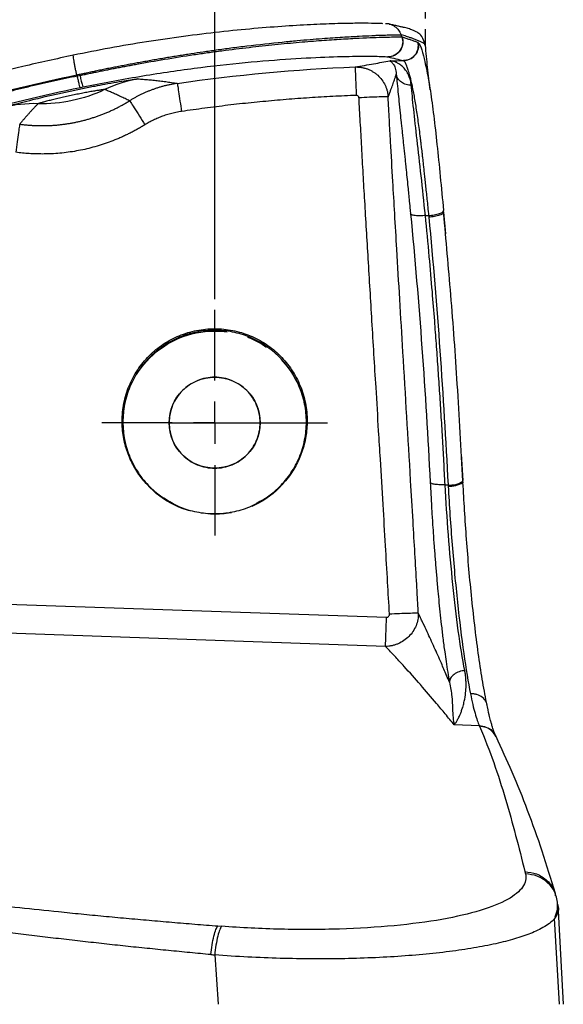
# Model space of a CAD drawing. Header units: millimetres. Extents: x 0 to 1118, y 0 to 864.
# Tile 38 of 48: x 580 to 645, y 456 to 574. Entities that reach past the tile are written whole.
import ezdxf

# ---------------------------------------------------------------- set-up
doc = ezdxf.new("R2010")
doc.units = ezdxf.units.MM
doc.linetypes.add('CENTERX2', pattern=[20.32, 12.7, -2.54, 2.54, -2.54])
doc.layers.add('CENTER', color=40, linetype='CENTERX2')
doc.layers.add('DIMENSIONS', color=140, linetype='Continuous', lineweight=25)
doc.styles.add('SLDTEXTSTYLE0', font='TXT', dxfattribs={"width": 0.75})
doc.dimstyles.new('SLDDIMSTYLE0', dxfattribs={"dimtxt": 10, "dimasz": 10, "dimexe": 0, "dimexo": 0.0625, "dimgap": 2.5, "dimtad": 0, "dimtih": 1, "dimtoh": 1, "dimdec": 1, "dimrnd": 1e-09, "dimzin": 4, "dimdsep": 46, "dimtxsty": 'SLDTEXTSTYLE0', "dimsah": 1, "dimcen": 0.09, "dimadec": 0, "dimazin": 1, "dimtfac": 1, "dimtdec": 1, "dimtofl": 0, "dimtmove": 0, "dimatfit": 3, "dimfxl": 0, "dimfrac": 2, "dimtolj": 1, "dimtzin": 12, "dimarcsym": 0})
doc.dimstyles.new('SLDDIMSTYLE2', dxfattribs={"dimtxt": 10, "dimasz": 10, "dimexe": 0, "dimexo": 0.0625, "dimgap": 2.5, "dimtad": 0, "dimtih": 1, "dimtoh": 1, "dimdec": 1, "dimrnd": 1e-09, "dimzin": 12, "dimdsep": 46, "dimtxsty": 'SLDTEXTSTYLE0', "dimsah": 1, "dimcen": 0.09, "dimadec": 0, "dimazin": 3, "dimtfac": 1, "dimtdec": 1, "dimtofl": 0, "dimtmove": 0, "dimatfit": 3, "dimfxl": 0, "dimfrac": 2, "dimtolj": 1, "dimtzin": 12, "dimarcsym": 0})

# ---------------------------------------------------------------- blocks, each defined once
blk = doc.blocks.new('_D_2')
at = {"layer": 'DIMENSIONS'}
for p, q in [((168.18, 573.56), (168.18, 620.64)), ((628.74, 574.48), (628.74, 620.64)), ((381.83, 618.93), (378.79, 618.93)), ((378.79, 618.93), (378.79, 603.06)), ((415.08, 618.93), (418.13, 618.93)), ((418.13, 618.93), (418.13, 603.06)), ((168.18, 617.46), (373.71, 617.46)), ((628.74, 617.46), (423.21, 617.46)), ((378.79, 603.06), (381.83, 603.06)), ((418.13, 603.06), (415.08, 603.06))]:
    blk.add_line(p, q, dxfattribs=at)
for points in [[(168.18, 617.46), (178.18, 615.92), (178.18, 619)], [(628.74, 617.46), (618.74, 619), (618.74, 615.92)]]:
    blk.add_solid(points, dxfattribs=at)
at = {"layer": 'DIMENSIONS', "char_height": 10, "attachment_point": 1, "style": 'SLDTEXTSTYLE0'}
for s, insert in [('460.6', (381.83, 633.86)), ('18.13', (381.83, 615.95))]:
    blk.add_mtext(s, dxfattribs=dict(at, insert=insert))
blk = doc.blocks.new('_D_4')
at = {"layer": 'DIMENSIONS'}
for p, q in [((193.46, 540.89), (193.46, 585.47)), ((603.46, 540.79), (603.46, 585.47)), ((381.83, 583.77), (378.79, 583.77)), ((378.79, 583.77), (378.79, 567.89)), ((415.08, 583.77), (418.13, 583.77)), ((418.13, 583.77), (418.13, 567.89)), ((193.46, 582.29), (373.71, 582.29)), ((603.46, 582.29), (423.21, 582.29)), ((378.79, 567.89), (381.83, 567.89)), ((418.13, 567.89), (415.08, 567.89))]:
    blk.add_line(p, q, dxfattribs=at)
for points in [[(193.46, 582.29), (203.46, 580.76), (203.46, 583.83)], [(603.46, 582.29), (593.46, 583.83), (593.46, 580.76)]]:
    blk.add_solid(points, dxfattribs=at)
at = {"layer": 'DIMENSIONS', "char_height": 10, "attachment_point": 1, "style": 'SLDTEXTSTYLE0'}
for s, insert in [('410.0', (381.83, 598.69)), ('16.14', (381.83, 580.78))]:
    blk.add_mtext(s, dxfattribs=dict(at, insert=insert))
blk = doc.blocks.new('SW_CENTERMARKSYMBOL_1')
at = {"layer": 'CENTER', "color": 0}
for p, q in [((0, 5.08), (0, 13.54)), ((0, 0), (0, 2.54)), ((-5.08, 0), (-13.54, 0)), ((0, 0), (-2.54, 0)), ((0, 0), (0, -2.54)), ((0, 0), (2.54, 0)), ((5.08, 0), (13.54, 0)), ((0, -5.08), (0, -13.54))]:
    blk.add_line(p, q, dxfattribs=at)

msp = doc.modelspace()

# ---------------------------------------------------------------- linework, layer by layer
for p, q in [((624.38, 573.84), (623.95, 573.87)), ((625.94, 572.28), (625.91, 572.29)), ((624.24, 569.89), (624.27, 569.89)), ((628.73, 550.85), (629.12, 550.84)), ((629.12, 550.84), (629.14, 550.64)), ((630.93, 551.22), (630.91, 551.42)), ((630.92, 551.24), (631.14, 548.65)), ((592.46, 526.07), (592.36, 526.17)), ((614.56, 526.17), (614.46, 526.07)), ((633.04, 522.22), (633.23, 519.06)), ((633.24, 518.79), (633.23, 518.96)), ((631.09, 518.53), (631.45, 518.52)), ((598.47, 516.25), (598.51, 516.23)), ((608.41, 516.23), (608.45, 516.25)), ((530.7, 505.87), (624.07, 502.63)), ((623.95, 499.13), (530.58, 502.37)), ((635.2, 489.6), (632.2, 489.7)), ((635.23, 489.54), (635.2, 489.6)), ((637.21, 488.3), (637.18, 488.36)), ((640.67, 472.09), (640.73, 471.83)), ((644.39, 469.21), (644.31, 469.49)), ((644.6, 468.13), (645.27, 456.17)), ((644.81, 456.17), (644.22, 466.47)), ((603.85, 465.57), (604.29, 465.54)), ((603.46, 462.09), (603.88, 456.17))]:
    msp.add_line(p, q)
at = {"flags": 128}
for points in [[(633.23, 518.96), (633.24, 518.98), (633.23, 519.06)], [(633.24, 518.89), (633.25, 518.8), (633.24, 518.79)]]:
    msp.add_lwpolyline(points, dxfattribs=at)
for centre, radius, start, end in [((596.78, 569.3), 9.6, 189.816, 198.3004), ((631.74, 521.16), 2.66, 263.673, 304.1251), ((631.6, 521.66), 3.3, 267.4394, 299.7084)]:
    msp.add_arc(centre, radius, start, end)
for points, knots in [([(586.51, 570.13), (587.97, 570.42), (590.91, 571.01), (595.35, 571.76), (599.78, 572.41), (604.11, 572.94), (608.23, 573.34), (612.03, 573.63), (615.41, 573.82), (618.29, 573.93), (620.62, 573.97), (622.32, 573.96), (623.32, 573.94), (623.54, 573.92), (623.6, 573.91)], [0, 0, 0, 0, 0.0832127, 0.168215, 0.254902, 0.3440699, 0.4343622, 0.5252143, 0.6157747, 0.7053522, 0.7934871, 0.8789923, 0.9628837, 1, 1, 1, 1]), ([(624.38, 573.82), (624.41, 573.82), (624.65, 573.8), (625.06, 573.56), (625.54, 573.14), (625.72, 572.75), (625.81, 572.55)], [0, 0, 0, 0, 0.043306, 0.359968, 0.684344, 1, 1, 1, 1]), ([(628.71, 571.24), (628.6, 571.65), (628.37, 572.44), (627.79, 572.81), (627.46, 573.01), (627.1, 573.15), (626.8, 573.25), (626.52, 573.32), (626.2, 573.41), (625.82, 573.5), (625.39, 573.59), (624.94, 573.7), (624.63, 573.77), (624.47, 573.81)], [0, 0, 0, 0, 0.07122, 0.13793, 0.203673, 0.27295, 0.345807, 0.42461, 0.512267, 0.613633, 0.728711, 0.8575, 1, 1, 1, 1]), ([(586.92, 567.73), (587.11, 567.78), (587.51, 567.86), (588.11, 567.99), (588.72, 568.12), (589.35, 568.25), (589.98, 568.39), (590.63, 568.52), (591.28, 568.65), (591.95, 568.78), (592.63, 568.91), (593.31, 569.04), (594.01, 569.17), (594.72, 569.3), (595.43, 569.43), (596.16, 569.56), (596.89, 569.68), (597.62, 569.81), (598.37, 569.93), (599.12, 570.05), (599.88, 570.18), (600.87, 570.33), (602.13, 570.52), (603.73, 570.74), (605.48, 570.98), (608.19, 571.32), (610.86, 571.61), (613.86, 571.9), (616.33, 572.1), (618.79, 572.27), (620.77, 572.38), (622.05, 572.44), (622.85, 572.48), (623.33, 572.5), (623.76, 572.51), (624.16, 572.52), (624.51, 572.53), (624.82, 572.54), (625.08, 572.55), (625.31, 572.55), (625.49, 572.55), (625.64, 572.56), (625.75, 572.55), (625.79, 572.55), (625.81, 572.55)], [0, 0, 0, 0, 0.010267, 0.020731, 0.031392, 0.042248, 0.053299, 0.064546, 0.075987, 0.087621, 0.099448, 0.111466, 0.123676, 0.136079, 0.148674, 0.161462, 0.174443, 0.187618, 0.200987, 0.214549, 0.228304, 0.242253, 0.268564, 0.298524, 0.332131, 0.369387, 0.458423, 0.498922, 0.571357, 0.638355, 0.699916, 0.756022, 0.777562, 0.798882, 0.819983, 0.840864, 0.861526, 0.881971, 0.902199, 0.92221, 0.941999, 0.961562, 0.980897, 1, 1, 1, 1]), ([(587.33, 567.67), (587.52, 567.71), (587.92, 567.79), (588.51, 567.92), (589.11, 568.04), (589.71, 568.17), (590.33, 568.29), (590.94, 568.42), (591.57, 568.54), (592.2, 568.66), (592.84, 568.78), (593.48, 568.9), (595.02, 569.19), (597.55, 569.63), (600.37, 570.08), (602.66, 570.41), (604.89, 570.71), (607.63, 571.05), (610.73, 571.39), (613.64, 571.66), (616.3, 571.87), (618.71, 572.03), (620.78, 572.15), (622.53, 572.22), (623.9, 572.27), (624.72, 572.28), (625.16, 572.29), (625.39, 572.29), (625.58, 572.29), (625.73, 572.29), (625.84, 572.29), (625.88, 572.29), (625.91, 572.29)], [0, 0, 0, 0, 0.010267, 0.020645, 0.031136, 0.041739, 0.052454, 0.063281, 0.074221, 0.085273, 0.096438, 0.107715, 0.119103, 0.178018, 0.242361, 0.272876, 0.305552, 0.369576, 0.434219, 0.499191, 0.564175, 0.628853, 0.695008, 0.756262, 0.819617, 0.880057, 0.90054, 0.920836, 0.940938, 0.960836, 0.980526, 1, 1, 1, 1]), ([(625.91, 572.29), (625.99, 572.06), (626.03, 571.79), (625.96, 571.21), (625.86, 570.92), (625.51, 570.41), (625.27, 570.21), (624.75, 569.95), (624.48, 569.9), (624.24, 569.89)], [0, 0, 0, 0, 0.25, 0.25, 0.5, 0.5, 0.75, 0.75, 1, 1, 1, 1]), ([(625.94, 572.28), (626.02, 572.05), (626.06, 571.78), (625.99, 571.21), (625.89, 570.91), (625.54, 570.41), (625.3, 570.2), (624.78, 569.95), (624.51, 569.89), (624.27, 569.89)], [0, 0, 0, 0, 0.25, 0.25, 0.5, 0.5, 0.75, 0.75, 1, 1, 1, 1]), ([(625.91, 572.29), (625.9, 572.3), (625.89, 572.32), (625.88, 572.36), (625.86, 572.42), (625.84, 572.48), (625.82, 572.52), (625.81, 572.54), (625.81, 572.55)], [0, 0, 0, 0, 0.107645, 0.246895, 0.49437, 0.745318, 0.889964, 1, 1, 1, 1]), ([(628.73, 571.28), (628.73, 571.29), (628.71, 571.33), (628.66, 571.4), (628.56, 571.49), (628.42, 571.57), (628.26, 571.66), (628.08, 571.75), (627.83, 571.86), (627.5, 571.99), (627.12, 572.13), (626.76, 572.25), (626.44, 572.36), (626.13, 572.46), (625.92, 572.52), (625.81, 572.55)], [0, 0, 0, 0, 0.036474, 0.09239, 0.15298, 0.218839, 0.284718, 0.340205, 0.402748, 0.51842, 0.626874, 0.728151, 0.814381, 0.904831, 1, 1, 1, 1]), ([(625.94, 572.28), (626.09, 572.23), (626.38, 572.14), (626.78, 572.01), (627.15, 571.89), (627.5, 571.76), (627.73, 571.67), (627.84, 571.63)], [0, 0, 0, 0, 0.2400375, 0.4634596, 0.635496, 0.8142168, 1, 1, 1, 1]), ([(626.1, 569.44), (626.33, 569.44), (626.58, 569.49), (627.07, 569.71), (627.3, 569.88), (627.66, 570.32), (627.79, 570.59), (627.9, 571.13), (627.9, 571.4), (627.84, 571.63)], [0, 0, 0, 0, 0.25, 0.25, 0.5, 0.5, 0.75, 0.75, 1, 1, 1, 1]), ([(627.85, 571.63), (627.9, 571.4), (627.91, 571.14), (627.8, 570.61), (627.68, 570.34), (627.32, 569.9), (627.09, 569.72), (626.6, 569.49), (626.34, 569.44), (626.11, 569.44)], [0, 0, 0, 0, 0.25, 0.25, 0.5, 0.5, 0.75, 0.75, 1, 1, 1, 1]), ([(627.85, 571.63), (627.93, 571.52), (628.11, 571.3), (628.41, 570.44), (628.6, 569.57), (628.66, 569.32)], [0, 0, 0, 0, 0.413791, 0.834958, 1, 1, 1, 1]), ([(628.74, 571.25), (628.74, 571.26), (628.74, 571.26), (628.73, 571.27), (628.73, 571.28)], [0, 0, 0, 0, 0.263406, 1, 1, 1, 1]), ([(629.31, 565.92), (629.2, 566.82), (628.99, 568.53), (628.82, 570.39), (628.74, 571.28)], [0, 0, 0, 0, 0.521617, 1, 1, 1, 1]), ([(586.5, 570.09), (584.48, 569.65), (580.69, 568.83), (575.42, 567.49), (570.95, 566.24), (567.25, 565.12), (564.23, 564.15), (561.18, 563.13), (557.52, 561.83), (552.74, 560.02), (546.97, 557.64), (540.25, 554.63), (535.54, 552.22), (533.01, 550.94)], [0, 0, 0, 0, 0.10885, 0.2040108, 0.2854657, 0.3532051, 0.4072272, 0.45247, 0.5222958, 0.6119572, 0.7214569, 0.8508046, 1, 1, 1, 1]), ([(586.5, 570.09), (586.5, 570.09), (586.5, 570.13), (586.51, 570.13), (586.51, 570.13)], [0, 0, 0, 0, 0.024681, 1, 1, 1, 1]), ([(586.92, 567.73), (586.89, 567.87), (586.83, 568.14), (586.74, 568.57), (586.66, 569.01), (586.59, 569.41), (586.54, 569.73), (586.51, 569.97), (586.5, 570.05), (586.5, 570.09)], [0, 0, 0, 0, 0.1288946, 0.2680318, 0.4149472, 0.5660803, 0.7172121, 0.8641267, 1, 1, 1, 1]), ([(587.67, 566.29), (589.92, 566.75), (592.19, 567.17), (596.66, 567.92), (598.86, 568.24), (603.12, 568.8), (605.17, 569.03), (609.06, 569.4), (610.89, 569.54), (614.27, 569.76), (615.82, 569.84), (618.58, 569.94), (619.79, 569.96), (621.8, 569.98), (622.61, 569.97), (623.77, 569.94), (624.13, 569.92), (624.24, 569.89)], [0, 0, 0, 0, 0.125, 0.125, 0.25, 0.25, 0.375, 0.375, 0.5, 0.5, 0.625, 0.625, 0.75, 0.75, 0.875, 0.875, 1, 1, 1, 1]), ([(624.27, 569.89), (624.57, 569.81), (624.87, 569.74), (625.49, 569.59), (625.81, 569.52), (626.1, 569.44)], [0, 0, 0, 0, 0.5, 0.5, 1, 1, 1, 1]), ([(620.3, 568.68), (620.68, 568.74), (621.07, 568.81), (621.81, 568.94), (622.17, 569), (623.2, 569.19), (623.83, 569.3), (624.47, 569.42)], [0, 0, 0, 0, 0.25, 0.25, 0.5, 0.5, 1, 1, 1, 1]), ([(620.3, 568.68), (620.37, 568.68), (620.5, 568.68), (620.69, 568.67), (620.88, 568.66), (621.07, 568.63), (621.25, 568.59), (621.43, 568.55), (621.61, 568.5), (621.79, 568.44), (621.96, 568.37), (622.13, 568.29), (622.29, 568.2), (622.44, 568.11), (622.59, 568.02), (622.74, 567.91), (622.88, 567.8), (623.15, 567.56), (623.53, 567.15), (623.85, 566.62), (624.04, 566.17), (624.13, 565.87), (624.19, 565.63), (624.22, 565.45), (624.24, 565.26), (624.25, 565.14), (624.26, 565.08)], [0, 0, 0, 0, 0.032658, 0.065127, 0.09741, 0.129511, 0.161433, 0.193176, 0.224737, 0.256115, 0.287308, 0.318315, 0.349136, 0.379773, 0.410227, 0.440498, 0.470585, 0.500486, 0.624715, 0.750292, 0.811604, 0.875174, 0.906468, 0.937626, 0.968829, 1, 1, 1, 1]), ([(620.3, 568.68), (620.31, 568.67), (620.31, 568.59), (620.32, 568.26), (620.33, 568), (620.36, 567.34), (620.37, 566.94), (620.41, 566.11), (620.42, 565.67), (620.44, 565.27)], [0, 0, 0, 0, 0.25, 0.25, 0.5, 0.5, 0.75, 0.75, 1, 1, 1, 1]), ([(624.47, 569.42), (624.51, 569.41), (624.58, 569.37), (624.72, 569.25), (624.8, 569.15), (624.97, 568.9), (625.05, 568.74), (625.18, 568.33), (625.23, 568.09), (625.24, 567.81)], [0, 0, 0, 0, 0.25, 0.25, 0.5, 0.5, 0.75, 0.75, 1, 1, 1, 1]), ([(626.98, 567.01), (626.97, 567.03), (626.96, 567.08), (626.93, 567.16), (626.9, 567.23), (626.87, 567.3), (626.83, 567.37), (626.8, 567.46), (626.76, 567.57), (626.72, 567.68), (626.66, 567.8), (626.6, 567.91), (626.5, 568.09), (626.31, 568.39), (625.98, 568.76), (625.6, 569.05), (625.25, 569.24), (624.96, 569.34), (624.7, 569.4), (624.54, 569.41), (624.47, 569.42)], [0, 0, 0, 0, 0.014317, 0.031731, 0.047348, 0.062942, 0.078493, 0.098718, 0.123628, 0.15301, 0.18267, 0.214359, 0.240815, 0.327506, 0.477527, 0.623928, 0.736445, 0.833377, 0.921226, 1, 1, 1, 1]), ([(626.11, 569.44), (626.12, 569.44), (626.13, 569.43), (626.16, 569.41), (626.19, 569.38), (626.22, 569.33), (626.26, 569.28), (626.29, 569.22), (626.33, 569.16), (626.36, 569.08), (626.4, 568.99), (626.44, 568.89), (626.52, 568.7), (626.61, 568.42), (626.74, 568), (626.84, 567.64), (626.92, 567.34), (626.95, 567.18), (626.96, 567.08), (626.98, 567.04), (626.98, 567.01)], [0, 0, 0, 0, 0.045336, 0.09067, 0.136, 0.181325, 0.226643, 0.271955, 0.317262, 0.362564, 0.407862, 0.453154, 0.498442, 0.656025, 0.749834, 0.875535, 0.937994, 0.969053, 0.984529, 1, 1, 1, 1]), ([(628.66, 569.32), (628.74, 568.97), (628.96, 568.05), (629.33, 565.86), (629.73, 562.89), (630.12, 559.42), (630.51, 555.59), (630.77, 552.82), (630.9, 551.44)], [0, 0, 0, 0, 0.109669, 0.28752, 0.465154, 0.644006, 0.822324, 1, 1, 1, 1]), ([(533.96, 548.85), (542.28, 553.2), (550.9, 556.97), (568.61, 563.29), (577.7, 565.83), (586.92, 567.73)], [0, 0, 0, 0, 0.5, 0.5, 1, 1, 1, 1]), ([(586.99, 567.59), (586.51, 567.49), (585.56, 567.29), (584.13, 566.98), (582.69, 566.66), (581.25, 566.32), (579.8, 565.97), (578.34, 565.61), (576.88, 565.24), (575.42, 564.85), (573.95, 564.45), (572.47, 564.04), (570.99, 563.61), (569.51, 563.17), (568.02, 562.71), (566.52, 562.25), (565.03, 561.76), (563.52, 561.27), (562.02, 560.75), (560.51, 560.23), (558.99, 559.69), (557.48, 559.13), (555.96, 558.56), (554.43, 557.98), (552.91, 557.37), (551.38, 556.76), (549.85, 556.12), (548.31, 555.48), (546.77, 554.81), (545.24, 554.13), (543.69, 553.43), (542.15, 552.72), (540.61, 551.99), (539.06, 551.25), (537.52, 550.48), (535.97, 549.7), (534.94, 549.17), (534.43, 548.9)], [0, 0, 0, 0, 0.025996, 0.052143, 0.078443, 0.104895, 0.131498, 0.158253, 0.185159, 0.212216, 0.239425, 0.266785, 0.294297, 0.32196, 0.349775, 0.377742, 0.40586, 0.434129, 0.462549, 0.491122, 0.519845, 0.54872, 0.577746, 0.606924, 0.636253, 0.665733, 0.695365, 0.725147, 0.755081, 0.785167, 0.815403, 0.845792, 0.876331, 0.907022, 0.937864, 0.968857, 1, 1, 1, 1]), ([(587.35, 566.22), (587.34, 566.22), (587.33, 566.25), (587.28, 566.38), (587.26, 566.48), (587.19, 566.73), (587.15, 566.89), (587.07, 567.23), (587.03, 567.41), (586.99, 567.59)], [0, 0, 0, 0, 0.25, 0.25, 0.5, 0.5, 0.75, 0.75, 1, 1, 1, 1]), ([(624.26, 565.08), (624.28, 565.14), (624.34, 565.28), (624.44, 565.54), (624.56, 565.86), (624.7, 566.22), (624.85, 566.65), (625, 567.07), (625.14, 567.48), (625.2, 567.7), (625.24, 567.81)], [0, 0, 0, 0, 0.064771, 0.139228, 0.266306, 0.385663, 0.496372, 0.728171, 0.854413, 1, 1, 1, 1]), ([(627.03, 566.49), (626.83, 566.49), (626.63, 566.51), (626.22, 566.63), (626.02, 566.72), (625.68, 566.97), (625.54, 567.13), (625.33, 567.46), (625.27, 567.64), (625.24, 567.81)], [0, 0, 0, 0, 0.25, 0.25, 0.5, 0.5, 0.75, 0.75, 1, 1, 1, 1]), ([(625.24, 567.81), (625.27, 567.54), (625.33, 566.91), (625.43, 565.82), (625.56, 564.52), (625.69, 563.3), (625.78, 562.39), (625.82, 562.02)], [0, 0, 0, 0, 0.17703, 0.418302, 0.614871, 0.839942, 1, 1, 1, 1]), ([(535.26, 547.63), (543.45, 551.91), (551.93, 555.62), (569.35, 561.84), (578.28, 564.35), (587.35, 566.22)], [0, 0, 0, 0, 0.5, 0.5, 1, 1, 1, 1]), ([(578.12, 563.81), (578.12, 563.81), (578.13, 563.82), (578.17, 563.83), (578.21, 563.85), (578.26, 563.86), (578.33, 563.88), (578.4, 563.91), (578.49, 563.93), (578.59, 563.96), (578.71, 564), (578.96, 564.07), (579.51, 564.22), (580.56, 564.49), (581.84, 564.81), (583.22, 565.14), (584.61, 565.46), (586.13, 565.79), (587.64, 566.11), (589.04, 566.38), (590.44, 566.65), (591.74, 566.88), (592.8, 567.05), (593.4, 567.14), (593.71, 567.19), (593.89, 567.21), (594.03, 567.23), (594.13, 567.24), (594.21, 567.25), (594.23, 567.25), (594.25, 567.25)], [0, 0, 0, 0, 0.011849, 0.023842, 0.035977, 0.048254, 0.060676, 0.073243, 0.085958, 0.098823, 0.111839, 0.125012, 0.178055, 0.250093, 0.323202, 0.375119, 0.439618, 0.500005, 0.560417, 0.624889, 0.676917, 0.749921, 0.822043, 0.874994, 0.896867, 0.91831, 0.939337, 0.959958, 0.980178, 1, 1, 1, 1]), ([(598.98, 566.71), (598.85, 566.69), (598.58, 566.65), (598.19, 566.58), (597.8, 566.49), (597.41, 566.4), (597.03, 566.3), (596.66, 566.19), (596.29, 566.06), (595.93, 565.93), (595.57, 565.8), (595.22, 565.65), (594.87, 565.5), (594.53, 565.33), (594.2, 565.17), (593.88, 564.99), (593.56, 564.81), (593.35, 564.68), (593.25, 564.62)], [0, 0, 0, 0, 0.065439, 0.130595, 0.19544, 0.259951, 0.324103, 0.387874, 0.451239, 0.514177, 0.576668, 0.638692, 0.700228, 0.761259, 0.821768, 0.881738, 0.941153, 1, 1, 1, 1]), ([(594.25, 567.25), (594.36, 567.24), (594.58, 567.23), (594.9, 567.2), (595.23, 567.18), (595.56, 567.15), (595.9, 567.12), (596.23, 567.09), (596.57, 567.05), (596.9, 567.01), (597.25, 566.97), (597.59, 566.92), (597.93, 566.87), (598.28, 566.82), (598.63, 566.77), (598.86, 566.73), (598.98, 566.71)], [0, 0, 0, 0, 0.058299, 0.118617, 0.180956, 0.245314, 0.311692, 0.38009, 0.450508, 0.522946, 0.597405, 0.673883, 0.752382, 0.832901, 0.91544, 1, 1, 1, 1]), ([(598.98, 566.71), (598.98, 566.71), (598.99, 566.63), (599.05, 566.3), (599.08, 566.04), (599.18, 565.39), (599.24, 565), (599.36, 564.17), (599.43, 563.74), (599.49, 563.34)], [0, 0, 0, 0, 0.25, 0.25, 0.5, 0.5, 0.75, 0.75, 1, 1, 1, 1]), ([(627.03, 566.49), (627.03, 566.52), (627.02, 566.57), (627.01, 566.64), (627, 566.7), (626.99, 566.77), (626.98, 566.82), (626.97, 566.87), (626.97, 566.92), (626.98, 566.95), (626.98, 566.98), (626.98, 567), (626.98, 567.01)], [0, 0, 0, 0, 0.167368, 0.252869, 0.41928, 0.50346, 0.628519, 0.752572, 0.796007, 0.876519, 0.945399, 1, 1, 1, 1]), ([(626.98, 567.01), (626.99, 566.96), (627.02, 566.87), (627.07, 566.67), (627.15, 566.3), (627.26, 565.73), (627.4, 564.99), (627.58, 563.91), (627.81, 562.42), (627.99, 561.08), (628.08, 560.36), (628.09, 560.29), (628.1, 560.18), (628.12, 560.04), (628.14, 559.84), (628.17, 559.6), (628.2, 559.32), (628.24, 558.99), (628.29, 558.62), (628.34, 558.19), (628.39, 557.71), (628.45, 557.18), (628.51, 556.59), (628.58, 555.95), (628.66, 555.25), (628.74, 554.49), (628.82, 553.67), (628.92, 552.78), (629.01, 551.84), (629.08, 551.18), (629.12, 550.84)], [0, 0, 0, 0, 0.0153525, 0.0307567, 0.0617218, 0.1240669, 0.1866132, 0.2491596, 0.3742, 0.4992703, 0.5006705, 0.5045566, 0.5109289, 0.5197874, 0.5311323, 0.5449638, 0.5612823, 0.5800881, 0.6013817, 0.6251635, 0.6514343, 0.6801945, 0.711445, 0.7451866, 0.7814202, 0.8201467, 0.8613667, 0.9050816, 0.9512939, 1, 1, 1, 1]), ([(628.73, 550.85), (628.56, 552.49), (628.39, 554.09), (628.06, 557.14), (627.89, 558.59), (627.59, 561.27), (627.44, 562.51), (627.21, 564.71), (627.11, 565.68), (627.03, 566.49)], [0, 0, 0, 0, 0.25, 0.25, 0.5, 0.5, 0.75, 0.75, 1, 1, 1, 1]), ([(590.26, 565.97), (590.26, 565.97), (590.25, 565.97), (590.22, 565.97), (590.18, 565.97), (590.14, 565.96), (590.08, 565.95), (590.01, 565.95), (589.94, 565.93), (589.77, 565.91), (589.46, 565.86), (588.94, 565.78), (588.32, 565.67), (587.66, 565.54), (586.96, 565.4), (586.23, 565.25), (585.52, 565.1), (584.81, 564.94), (584.16, 564.78), (583.55, 564.63), (583.04, 564.5), (582.71, 564.4), (582.51, 564.35), (582.39, 564.31), (582.31, 564.28), (582.29, 564.27), (582.27, 564.27)], [0, 0, 0, 0, 0.017303, 0.034525, 0.051681, 0.068786, 0.085855, 0.102904, 0.119948, 0.137003, 0.202499, 0.266733, 0.327152, 0.386066, 0.443971, 0.499977, 0.558244, 0.613901, 0.675175, 0.733264, 0.799494, 0.863036, 0.897149, 0.930992, 0.965535, 1, 1, 1, 1]), ([(590.26, 565.97), (589.02, 565.38), (587.71, 564.93), (585.03, 564.36), (583.65, 564.23), (582.27, 564.27)], [0, 0, 0, 0, 0.5, 0.5, 1, 1, 1, 1]), ([(593.25, 564.62), (593.07, 564.71), (592.72, 564.88), (592.2, 565.13), (591.69, 565.36), (591.2, 565.58), (590.73, 565.78), (590.42, 565.91), (590.26, 565.97)], [0, 0, 0, 0, 0.193583, 0.376399, 0.548448, 0.709731, 0.860248, 1, 1, 1, 1]), ([(620.44, 565.27), (619.97, 565.25), (619.03, 565.21), (617.63, 565.15), (616.23, 565.07), (614.83, 564.98), (613.43, 564.88), (612.03, 564.77), (610.63, 564.65), (609.24, 564.52), (607.84, 564.39), (606.44, 564.24), (605.05, 564.08), (603.66, 563.91), (602.27, 563.73), (600.87, 563.54), (599.95, 563.41), (599.49, 563.34)], [0, 0, 0, 0, 0.066737, 0.13345, 0.200141, 0.266814, 0.333472, 0.400119, 0.466758, 0.533393, 0.600026, 0.666663, 0.733305, 0.799956, 0.86662, 0.9333, 1, 1, 1, 1]), ([(620.77, 564.97), (620.76, 564.99), (620.76, 565.01), (620.75, 565.05), (620.73, 565.12), (620.67, 565.19), (620.58, 565.25), (620.5, 565.27), (620.46, 565.27), (620.44, 565.27)], [0, 0, 0, 0, 0.082623, 0.165248, 0.249233, 0.499557, 0.750292, 0.874387, 1, 1, 1, 1]), ([(624.26, 565.08), (624.24, 565.09), (624.16, 565.1), (623.8, 565.1), (623.53, 565.09), (622.85, 565.07), (622.45, 565.06), (621.6, 565.02), (621.17, 565), (620.77, 564.97)], [0, 0, 0, 0, 0.25, 0.25, 0.5, 0.5, 0.75, 0.75, 1, 1, 1, 1]), ([(624.42, 502.99), (624.35, 504.27), (624.19, 507.01), (623.94, 511.4), (623.65, 516.33), (623.37, 520.92), (623.09, 525.61), (622.75, 531.14), (622.33, 538.03), (621.96, 544.34), (621.67, 549.14), (621.47, 552.53), (621.27, 555.84), (621.1, 559), (620.93, 562.04), (620.82, 564.01), (620.77, 564.97)], [0, 0, 0, 0, 0.0619527, 0.1326907, 0.212214, 0.3005227, 0.3550964, 0.4392065, 0.5681453, 0.6885195, 0.7446694, 0.8008193, 0.8525916, 0.9047543, 0.9534549, 1, 1, 1, 1]), ([(627.88, 503.1), (627.85, 503.68), (627.79, 504.85), (627.65, 507.23), (627.47, 510.34), (627.23, 514.49), (626.75, 522.54), (626.22, 531.43), (625.66, 540.68), (625.34, 546.23), (625.06, 550.94), (624.81, 555.25), (624.59, 558.99), (624.43, 561.91), (624.33, 563.7), (624.28, 564.62), (624.26, 565.08)], [0, 0, 0, 0, 0.028162, 0.056189, 0.115636, 0.178396, 0.256965, 0.505573, 0.608526, 0.705078, 0.774105, 0.836484, 0.91348, 0.95553, 0.977763, 1, 1, 1, 1]), ([(580.08, 561.82), (580.22, 561.8), (580.51, 561.76), (580.94, 561.72), (581.37, 561.68), (581.81, 561.66), (582.24, 561.64), (582.68, 561.64), (583.11, 561.64), (583.55, 561.65), (583.99, 561.67), (584.43, 561.7), (584.86, 561.75), (585.3, 561.8), (585.74, 561.86), (586.17, 561.93), (586.61, 562.01), (587.04, 562.1), (587.48, 562.2), (587.91, 562.31), (588.34, 562.43), (588.76, 562.56), (589.19, 562.7), (589.61, 562.85), (590.03, 563.01), (590.44, 563.17), (590.86, 563.35), (591.27, 563.54), (591.67, 563.74), (592.07, 563.94), (592.47, 564.16), (592.86, 564.39), (593.12, 564.54), (593.25, 564.62)], [0, 0, 0, 0, 0.031489, 0.063028, 0.094619, 0.126262, 0.157956, 0.189701, 0.221497, 0.253344, 0.285243, 0.317193, 0.349195, 0.381248, 0.413352, 0.445507, 0.477714, 0.509972, 0.542281, 0.574642, 0.607054, 0.639517, 0.672032, 0.704598, 0.737215, 0.769883, 0.802603, 0.835374, 0.868197, 0.901071, 0.933996, 0.966972, 1, 1, 1, 1]), ([(582.27, 564.27), (582.2, 564.19), (582.04, 564.03), (581.81, 563.79), (581.58, 563.54), (581.34, 563.27), (581.09, 563), (580.85, 562.72), (580.59, 562.43), (580.34, 562.13), (580.17, 561.92), (580.08, 561.82)], [0, 0, 0, 0, 0.0919681, 0.1887217, 0.2902609, 0.3965859, 0.5076967, 0.6235934, 0.7442762, 0.869745, 1, 1, 1, 1]), ([(593.25, 564.62), (593.26, 564.62), (593.31, 564.55), (593.5, 564.26), (593.64, 564.04), (594, 563.48), (594.21, 563.15), (594.65, 562.44), (594.88, 562.08), (595.09, 561.74)], [0, 0, 0, 0, 0.25, 0.25, 0.5, 0.5, 0.75, 0.75, 1, 1, 1, 1]), ([(599.49, 563.34), (599.37, 563.33), (599.15, 563.29), (598.82, 563.23), (598.49, 563.15), (598.17, 563.07), (597.84, 562.98), (597.52, 562.88), (597.13, 562.74), (596.66, 562.56), (596.12, 562.31), (595.6, 562.04), (595.26, 561.84), (595.09, 561.74)], [0, 0, 0, 0, 0.071617, 0.143073, 0.214429, 0.285745, 0.357084, 0.428506, 0.500073, 0.625179, 0.749983, 0.874814, 1, 1, 1, 1]), ([(580.08, 561.82), (580.08, 561.81), (580.06, 561.73), (580.01, 561.39), (579.98, 561.13), (579.89, 560.48), (579.83, 560.09), (579.72, 559.27), (579.66, 558.84), (579.61, 558.45)], [0, 0, 0, 0, 0.25, 0.25, 0.5, 0.5, 0.75, 0.75, 1, 1, 1, 1]), ([(595.09, 561.74), (594.95, 561.65), (594.66, 561.48), (594.22, 561.22), (593.78, 560.98), (593.33, 560.75), (592.88, 560.53), (592.42, 560.31), (591.96, 560.11), (591.03, 559.72), (589.6, 559.22), (587.64, 558.71), (585.65, 558.38), (584.04, 558.25), (582.83, 558.23), (582.02, 558.24), (581.21, 558.28), (580.41, 558.34), (579.87, 558.41), (579.61, 558.45)], [0, 0, 0, 0, 0.031334, 0.06262, 0.093871, 0.125102, 0.156329, 0.187565, 0.218825, 0.250124, 0.375058, 0.499971, 0.624856, 0.749764, 0.799832, 0.84983, 0.899817, 0.949854, 1, 1, 1, 1]), ([(625.82, 562.02), (625.85, 561.81), (625.89, 561.39), (625.96, 560.72), (626.03, 560.06), (626.1, 559.38), (626.18, 558.7), (626.25, 558.01), (626.32, 557.31), (626.45, 556.09), (626.6, 554.52), (626.78, 552.79), (626.88, 551.75), (626.93, 551.26), (626.94, 551.11), (626.94, 551.07), (626.95, 551.06)], [0, 0, 0, 0, 0.069474, 0.136106, 0.202247, 0.267897, 0.333062, 0.397751, 0.461971, 0.525727, 0.727616, 0.874009, 0.964825, 0.989369, 0.996424, 1, 1, 1, 1]), ([(626.95, 551.06), (627.47, 545.69), (627.93, 540.32), (628.7, 529.57), (629.03, 524.19), (629.31, 518.81)], [0, 0, 0, 0, 0.5, 0.5, 1, 1, 1, 1]), ([(628.73, 550.85), (628.53, 550.83), (628.31, 550.82), (627.89, 550.81), (627.68, 550.82), (627.34, 550.86), (627.2, 550.89), (627.01, 550.97), (626.96, 551.01), (626.95, 551.06)], [0, 0, 0, 0, 0.25, 0.25, 0.5, 0.5, 0.75, 0.75, 1, 1, 1, 1]), ([(631.09, 518.53), (631.04, 519.47), (630.95, 521.36), (630.79, 524.18), (630.62, 527.01), (630.44, 529.83), (630.25, 532.65), (630.05, 535.44), (629.83, 538.45), (629.55, 541.93), (629.18, 546.14), (628.89, 549.2), (628.73, 550.85)], [0, 0, 0, 0, 0.0873, 0.174599, 0.261898, 0.349198, 0.4365, 0.523805, 0.608407, 0.715971, 0.8465, 1, 1, 1, 1]), ([(629.12, 550.84), (629.33, 550.86), (629.56, 550.89), (630.01, 550.98), (630.23, 551.03), (630.59, 551.15), (630.73, 551.21), (630.89, 551.33), (630.92, 551.39), (630.9, 551.44)], [0, 0, 0, 0, 0.25, 0.25, 0.5, 0.5, 0.75, 0.75, 1, 1, 1, 1]), ([(630.92, 551.24), (630.94, 551.19), (630.91, 551.13), (630.75, 551.01), (630.62, 550.95), (630.26, 550.83), (630.04, 550.78), (629.59, 550.69), (629.35, 550.66), (629.14, 550.64)], [0, 0, 0, 0, 0.25, 0.25, 0.5, 0.5, 0.75, 0.75, 1, 1, 1, 1]), ([(633.23, 518.96), (633.02, 522.84), (632.61, 530.3), (631.84, 541.04), (631.21, 547.89), (630.92, 551.16)], [0, 0, 0, 0, 0.361057, 0.694388, 1, 1, 1, 1]), ([(629.14, 550.64), (629.65, 545.3), (630.09, 539.95), (630.85, 529.24), (631.18, 523.88), (631.45, 518.52)], [0, 0, 0, 0, 0.5, 0.5, 1, 1, 1, 1]), ([(598.47, 516.26), (597.97, 516.54), (596.92, 517.12), (595.54, 518.32), (594.33, 519.76), (593.39, 521.37), (592.72, 523.14), (592.45, 524.56), (592.37, 525.58), (592.36, 525.97), (592.36, 526.17)], [0, 0, 0, 0, 0.138932, 0.293727, 0.444258, 0.599151, 0.74975, 0.904717, 0.952293, 1, 1, 1, 1]), ([(614.56, 526.17), (614.53, 525.55), (614.47, 524.3), (613.98, 522.49), (613.22, 520.77), (612.18, 519.21), (610.87, 517.85), (609.62, 516.86), (608.74, 516.43), (608.43, 516.29)], [0, 0, 0, 0, 0.150677, 0.305726, 0.456378, 0.611405, 0.761966, 0.916894, 1, 1, 1, 1]), ([(629.31, 518.81), (629.36, 517.84), (629.44, 516.26), (629.54, 514.66), (629.58, 514.05)], [0, 0, 0, 0, 0.6186079, 1, 1, 1, 1]), ([(631.09, 518.53), (630.9, 518.52), (630.69, 518.52), (630.28, 518.53), (630.08, 518.55), (629.73, 518.6), (629.59, 518.64), (629.39, 518.72), (629.33, 518.76), (629.31, 518.81)], [0, 0, 0, 0, 0.25, 0.25, 0.5, 0.5, 0.75, 0.75, 1, 1, 1, 1]), ([(633.45, 496.23), (633.18, 497.66), (632.91, 499.27), (632.44, 502.75), (632.22, 504.62), (631.83, 508.5), (631.65, 510.5), (631.34, 514.54), (631.21, 516.56), (631.09, 518.53)], [0, 0, 0, 0, 0.25, 0.25, 0.5, 0.5, 0.75, 0.75, 1, 1, 1, 1]), ([(631.46, 518.36), (631.59, 516.05), (631.75, 513.66), (632.13, 508.95), (632.34, 506.62), (632.81, 502.22), (633.07, 500.15), (633.59, 496.44), (633.87, 494.79), (634.14, 493.43)], [0, 0, 0, 0, 0.25, 0.25, 0.5, 0.5, 0.75, 0.75, 1, 1, 1, 1]), ([(636.12, 492.11), (635.95, 492.98), (635.61, 494.69), (635.13, 497.83), (634.69, 501.21), (634.3, 504.75), (633.95, 508.36), (633.66, 511.94), (633.42, 515.44), (633.3, 517.69), (633.24, 518.79)], [0, 0, 0, 0, 0.1388068, 0.2736615, 0.4045548, 0.5314904, 0.6544821, 0.7735515, 0.8887188, 1, 1, 1, 1]), ([(629.58, 514.05), (629.61, 513.62), (629.67, 512.65), (629.78, 511.12), (629.91, 509.47), (630.05, 507.79), (630.18, 506.21), (630.33, 504.7), (630.47, 503.24), (630.64, 501.7), (630.83, 500.09), (631.02, 498.61), (631.22, 497.25), (631.41, 496.03), (631.55, 495.23), (631.61, 494.84)], [0, 0, 0, 0, 0.061168, 0.137705, 0.216122, 0.296433, 0.37865, 0.446109, 0.519591, 0.599102, 0.684647, 0.777571, 0.844926, 0.922458, 1, 1, 1, 1]), ([(627.88, 503.1), (627.88, 503.07), (627.88, 503.01), (627.88, 502.88), (627.87, 502.66), (627.81, 502.22), (627.63, 501.6), (627.26, 500.92), (626.77, 500.31), (626.16, 499.8), (625.59, 499.49), (625.11, 499.31), (624.73, 499.21), (624.35, 499.14), (624.08, 499.13), (623.95, 499.13)], [0, 0, 0, 0, 0.015716, 0.031354, 0.062678, 0.125228, 0.249974, 0.376313, 0.499532, 0.62405, 0.749797, 0.810293, 0.872164, 0.935377, 1, 1, 1, 1]), ([(623.95, 499.13), (623.95, 499.21), (623.96, 499.36), (623.97, 499.79), (623.98, 500.08), (624.01, 500.74), (624.02, 501.11), (624.04, 501.87), (624.06, 502.26), (624.07, 502.63)], [0, 0, 0, 0, 0.25, 0.25, 0.5, 0.5, 0.75, 0.75, 1, 1, 1, 1]), ([(624.07, 502.63), (624.09, 502.63), (624.12, 502.63), (624.16, 502.64), (624.24, 502.66), (624.33, 502.72), (624.39, 502.82), (624.42, 502.92), (624.42, 502.96), (624.42, 502.99)], [0, 0, 0, 0, 0.083039, 0.165423, 0.248689, 0.494544, 0.743391, 0.870145, 1, 1, 1, 1]), ([(627.88, 503.1), (627.83, 503.11), (627.71, 503.11), (627.32, 503.11), (627.05, 503.1), (626.39, 503.08), (626.01, 503.07), (625.21, 503.03), (624.8, 503.01), (624.42, 502.99)], [0, 0, 0, 0, 0.25, 0.25, 0.5, 0.5, 0.75, 0.75, 1, 1, 1, 1]), ([(631.61, 494.84), (631.5, 495.11), (631.28, 495.62), (630.96, 496.38), (630.61, 497.19), (630.23, 498.06), (629.66, 499.32), (629.07, 500.61), (628.54, 501.74), (628.18, 502.48), (628, 502.86), (627.88, 503.1)], [0, 0, 0, 0, 0.098137, 0.190523, 0.277168, 0.394208, 0.507281, 0.732609, 0.859632, 0.914186, 1, 1, 1, 1]), ([(632.2, 489.7), (631.84, 490.14), (631.13, 491), (629.8, 492.61), (628.17, 494.51), (626.52, 496.36), (625.11, 497.89), (624.36, 498.69), (623.95, 499.13)], [0, 0, 0, 0, 0.140254, 0.27223, 0.51276, 0.744653, 0.861931, 1, 1, 1, 1]), ([(633.45, 496.23), (633.24, 496.21), (633.01, 496.17), (632.57, 496.02), (632.35, 495.91), (631.99, 495.63), (631.85, 495.47), (631.66, 495.15), (631.62, 494.99), (631.61, 494.84)], [0, 0, 0, 0, 0.25, 0.25, 0.5, 0.5, 0.75, 0.75, 1, 1, 1, 1]), ([(632.2, 489.7), (632.22, 489.74), (632.28, 489.81), (632.36, 489.94), (632.45, 490.08), (632.54, 490.24), (632.64, 490.43), (632.75, 490.64), (632.87, 490.9), (633.01, 491.23), (633.14, 491.6), (633.27, 492.04), (633.43, 492.65), (633.56, 493.46), (633.61, 494.27), (633.61, 494.88), (633.58, 495.34), (633.53, 495.78), (633.48, 496.08), (633.45, 496.23)], [0, 0, 0, 0, 0.035004, 0.072134, 0.111392, 0.152787, 0.196328, 0.24202, 0.289863, 0.355579, 0.431449, 0.479602, 0.565646, 0.701247, 0.8041, 0.857018, 0.907305, 0.954963, 1, 1, 1, 1]), ([(631.61, 494.84), (631.76, 494.22), (631.84, 493.65), (631.94, 492.61), (631.96, 492.14), (632, 491.3), (632.01, 490.93), (632.08, 490.26), (632.12, 489.96), (632.2, 489.7)], [0, 0, 0, 0, 0.25, 0.25, 0.5, 0.5, 0.75, 0.75, 1, 1, 1, 1]), ([(634.14, 493.43), (634.32, 492.53), (634.5, 491.75), (634.86, 490.46), (635.04, 489.96), (635.2, 489.6)], [0, 0, 0, 0, 0.5, 0.5, 1, 1, 1, 1]), ([(636.1, 492.16), (636.1, 492.17), (636.09, 492.3), (635.95, 492.61), (635.59, 493.05), (635.05, 493.32), (634.54, 493.43), (634.27, 493.43), (634.14, 493.43)], [0, 0, 0, 0, 0.0070463, 0.181478, 0.4317379, 0.7154478, 0.8581176, 1, 1, 1, 1]), ([(637.16, 488.38), (637.1, 488.54), (636.98, 488.81), (636.8, 489.35), (636.66, 489.82), (636.53, 490.29), (636.35, 491.03), (636.19, 491.75), (636.1, 492.2)], [0, 0, 0, 0, 0.247391, 0.417586, 0.528412, 0.616726, 0.760885, 1, 1, 1, 1]), ([(635.2, 489.6), (635.47, 489.57), (636.03, 489.5), (636.76, 489.05), (637.03, 488.58), (637.17, 488.35)], [0, 0, 0, 0, 0.324063, 0.67448, 1, 1, 1, 1]), ([(635.23, 489.54), (636.47, 486.63), (637.47, 483.72), (639.2, 477.9), (639.94, 474.99), (640.67, 472.09)], [0, 0, 0, 0, 0.5, 0.5, 1, 1, 1, 1]), ([(637.19, 488.29), (637.06, 488.51), (636.79, 488.99), (636.06, 489.45), (635.5, 489.51), (635.23, 489.54)], [0, 0, 0, 0, 0.322244, 0.673496, 1, 1, 1, 1]), ([(644.32, 469.47), (643.81, 471.16), (642.82, 474.44), (641.06, 479.35), (639.22, 483.95), (637.86, 486.88), (637.21, 488.3)], [0, 0, 0, 0, 0.273434, 0.531247, 0.773435, 1, 1, 1, 1]), ([(532.26, 474.68), (532.64, 474.61), (533.4, 474.47), (534.55, 474.26), (535.71, 474.05), (536.87, 473.85), (538.03, 473.64), (539.2, 473.44), (540.38, 473.24), (541.56, 473.03), (542.75, 472.84), (543.94, 472.64), (545.14, 472.44), (546.35, 472.25), (547.56, 472.06), (551.21, 471.49), (557.41, 470.57), (566.31, 469.38), (575.42, 468.27), (582.51, 467.51), (587.44, 467.02), (590.14, 466.75), (592.86, 466.5), (595.59, 466.26), (598.33, 466.02), (601.08, 465.79), (602.93, 465.65), (603.85, 465.57)], [0, 0, 0, 0, 0.017685, 0.035369, 0.053051, 0.070733, 0.088416, 0.106101, 0.123788, 0.141479, 0.159175, 0.176875, 0.194583, 0.212297, 0.230019, 0.247751, 0.372292, 0.497, 0.62227, 0.747713, 0.783725, 0.819735, 0.855749, 0.891775, 0.927821, 0.963893, 1, 1, 1, 1]), ([(603.01, 462.14), (602.59, 462.17), (601.74, 462.25), (600.46, 462.37), (599.18, 462.5), (597.91, 462.62), (596.63, 462.75), (595.35, 462.88), (594.06, 463.01), (592.78, 463.15), (591.5, 463.28), (590.21, 463.42), (588.92, 463.57), (587.64, 463.71), (586.35, 463.86), (585.06, 464.01), (583.77, 464.16), (582.48, 464.32), (581.19, 464.48), (579.9, 464.64), (578.61, 464.8), (577.31, 464.96), (576.02, 465.13), (574.73, 465.3), (573.44, 465.47), (572.15, 465.65), (570.86, 465.83), (569.56, 466.01), (568.27, 466.19), (566.98, 466.37), (564.64, 466.72), (561.23, 467.23), (556.78, 467.92), (552.33, 468.65), (548.67, 469.28), (545.79, 469.79), (543.68, 470.17), (541.56, 470.56), (539.44, 470.96), (537.32, 471.36), (535.2, 471.78), (533.07, 472.2), (531.66, 472.49), (530.95, 472.63)], [0, 0, 0, 0, 0.016444, 0.032934, 0.049471, 0.066053, 0.082682, 0.099357, 0.116078, 0.132846, 0.149659, 0.166519, 0.183426, 0.200379, 0.217378, 0.234424, 0.251516, 0.268655, 0.28584, 0.303072, 0.32035, 0.337675, 0.355046, 0.372465, 0.38993, 0.407441, 0.424999, 0.442604, 0.460256, 0.477955, 0.4957, 0.557143, 0.61947, 0.682681, 0.746777, 0.777391, 0.808301, 0.839508, 0.871013, 0.902814, 0.934912, 0.967308, 1, 1, 1, 1]), ([(640.73, 471.83), (640.87, 471.29), (640.75, 470.75), (640.03, 469.72), (639.42, 469.22), (637.72, 468.27), (636.62, 467.83), (633.98, 467.03), (632.44, 466.67), (628.97, 466.05), (627.04, 465.8), (622.92, 465.41), (620.71, 465.27), (616.14, 465.13), (613.78, 465.12), (609.02, 465.24), (606.63, 465.36), (604.29, 465.54)], [0, 0, 0, 0, 0.125, 0.125, 0.25, 0.25, 0.375, 0.375, 0.5, 0.5, 0.625, 0.625, 0.75, 0.75, 0.875, 0.875, 1, 1, 1, 1]), ([(640.67, 472.09), (641.15, 472.03), (642.14, 471.91), (643.39, 471.05), (644.14, 470.16), (644.25, 469.57), (644.27, 469.48)], [0, 0, 0, 0, 0.297313, 0.617156, 0.937405, 1, 1, 1, 1]), ([(644.35, 469.2), (644.33, 469.3), (644.21, 469.89), (643.46, 470.78), (642.21, 471.65), (641.21, 471.77), (640.73, 471.83)], [0, 0, 0, 0, 0.064035, 0.383406, 0.70278, 1, 1, 1, 1]), ([(644.31, 466.67), (644.42, 466.99), (644.71, 467.83), (644.52, 468.68), (644.39, 469.21)], [0, 0, 0, 0, 0.386527, 1, 1, 1, 1]), ([(644.6, 468.13), (644.62, 468.05), (644.68, 467.84), (644.69, 467.49), (644.6, 467.1), (644.48, 466.83), (644.38, 466.7), (644.37, 466.69)], [0, 0, 0, 0, 0.166043, 0.42324, 0.726475, 0.971501, 1, 1, 1, 1]), ([(644.37, 466.69), (644.32, 466.61), (644.13, 466.34), (643.65, 465.89), (642.89, 465.39), (641.8, 464.84), (640.27, 464.25), (638.11, 463.64), (635.62, 463.1), (632.79, 462.64), (629.69, 462.26), (626.34, 461.96), (622.79, 461.75), (619.08, 461.63), (615.24, 461.6), (611.34, 461.67), (607.39, 461.82), (604.79, 462), (603.46, 462.09)], [0, 0, 0, 0, 0.021582, 0.074301, 0.122875, 0.166877, 0.240264, 0.309307, 0.380424, 0.449123, 0.518689, 0.587011, 0.65563, 0.723972, 0.792275, 0.861252, 0.929381, 1, 1, 1, 1]), ([(603.01, 462.14), (603.05, 462.51), (603.1, 462.91), (603.22, 463.67), (603.29, 464.03), (603.45, 464.67), (603.53, 464.94), (603.69, 465.35), (603.77, 465.49), (603.85, 465.57)], [0, 0, 0, 0, 0.25, 0.25, 0.5, 0.5, 0.75, 0.75, 1, 1, 1, 1]), ([(604.29, 465.54), (604.22, 465.46), (604.14, 465.32), (603.99, 464.92), (603.9, 464.66), (603.75, 464.02), (603.68, 463.66), (603.55, 462.89), (603.5, 462.48), (603.46, 462.09)], [0, 0, 0, 0, 0.25, 0.25, 0.5, 0.5, 0.75, 0.75, 1, 1, 1, 1])]:
    msp.add_open_spline(points, degree=3, knots=knots)
for points in [[(627.85, 571.63), (627.85, 571.63), (627.85, 571.63), (627.84, 571.63)], [(598.98, 566.71), (606.04, 567.75), (613.17, 568.4), (620.3, 568.68)], [(624.47, 569.42), (625.01, 569.43), (625.56, 569.44), (626.1, 569.44)], [(626.1, 569.44), (626.11, 569.44), (626.11, 569.44), (626.11, 569.44)], [(586.92, 567.73), (586.94, 567.69), (586.97, 567.64), (586.99, 567.59)], [(587.33, 567.67), (587.22, 567.64), (587.1, 567.62), (586.99, 567.59)], [(587.35, 566.22), (587.46, 566.24), (587.57, 566.27), (587.67, 566.29)], [(594.25, 567.25), (592.87, 567.01), (591.51, 566.57), (590.26, 565.97)], [(582.27, 564.27), (580.88, 564.31), (579.47, 564.16), (578.12, 563.81)], [(630.92, 551.24), (630.92, 551.3), (630.91, 551.37), (630.9, 551.44)], [(592.36, 526.17), (592.36, 526.89), (592.5, 528.35), (593.14, 530.44), (594.17, 532.37), (595.56, 534.07), (597.25, 535.46), (599.18, 536.49), (601.28, 537.12), (603.46, 537.34), (605.64, 537.12), (607.73, 536.49), (609.66, 535.46), (611.36, 534.07), (612.75, 532.37), (613.78, 530.44), (614.42, 528.35), (614.56, 526.89), (614.56, 526.17)], [(614.46, 526.07), (614.46, 526.79), (614.32, 528.23), (613.7, 530.31), (612.67, 532.22), (611.28, 533.89), (609.61, 535.28), (607.7, 536.31), (605.62, 536.93), (603.46, 537.14), (601.29, 536.93), (599.22, 536.31), (597.31, 535.28), (595.63, 533.89), (594.25, 532.22), (593.22, 530.31), (592.59, 528.23), (592.46, 526.79), (592.46, 526.07)], [(608.92, 525.98), (608.92, 526.69), (608.62, 528.12), (607.42, 529.94), (605.6, 531.14), (603.46, 531.58), (601.32, 531.14), (599.49, 529.94), (598.29, 528.12), (598, 526.69), (598, 525.98)], [(592.46, 526.07), (592.46, 525.35), (592.59, 523.91), (593.22, 521.83), (594.25, 519.92), (595.63, 518.24), (597.31, 516.85), (599.22, 515.83), (601.29, 515.2), (603.46, 515), (605.62, 515.2), (607.7, 515.83), (609.61, 516.85), (611.28, 518.24), (612.67, 519.92), (613.7, 521.83), (614.32, 523.91), (614.46, 525.35), (614.46, 526.07)], [(598, 525.98), (598, 525.26), (598.29, 523.83), (599.49, 522.01), (601.32, 520.81), (603.46, 520.37), (605.6, 520.81), (607.42, 522.01), (608.62, 523.83), (608.92, 525.26), (608.92, 525.98)], [(631.45, 518.52), (631.45, 518.47), (631.45, 518.41), (631.46, 518.36)], [(603.01, 462.14), (603.16, 462.12), (603.31, 462.11), (603.46, 462.09)]]:
    msp.add_open_spline(points, degree=3)
at = {"layer": 'CENTER'}
msp.add_line((598, 525.98), (608.92, 525.98), dxfattribs=at)
for radius in [11, 5.46]:
    msp.add_circle((603.46, 525.98), radius, dxfattribs=at)
at = {"layer": 'DIMENSIONS'}
msp.add_line((628.74, 571.24), (628.74, 573.21), dxfattribs=at)
msp.add_circle((603.46, 525.98), 5.46, dxfattribs=at)

# ---------------------------------------------------------------- block references
at = {"layer": 'CENTER'}
msp.add_blockref('SW_CENTERMARKSYMBOL_1', (603.46, 525.98), dxfattribs=at)

# ---------------------------------------------------------------- dimensions: what is measured, and where the dimension line sits
at = {"layer": 'DIMENSIONS'}
for base, p1, p2, dimstyle, picture, middle in [((168.18, 617.46), (628.74, 573.21), (168.18, 572.29), 'SLDDIMSTYLE2', '_D_2', (398.46, 617.46)), ((603.46, 582.29), (193.46, 539.62), (603.46, 539.52), 'SLDDIMSTYLE0', '_D_4', (398.46, 582.29))]:
    dim = msp.add_linear_dim(base=base, p1=p1, p2=p2, dimstyle=dimstyle, dxfattribs=at)
    dim.commit()
    dim.dimension.update_dxf_attribs({"geometry": picture, "text_midpoint": middle, "dimtype": 160})

doc.saveas('drawing.dxf')
